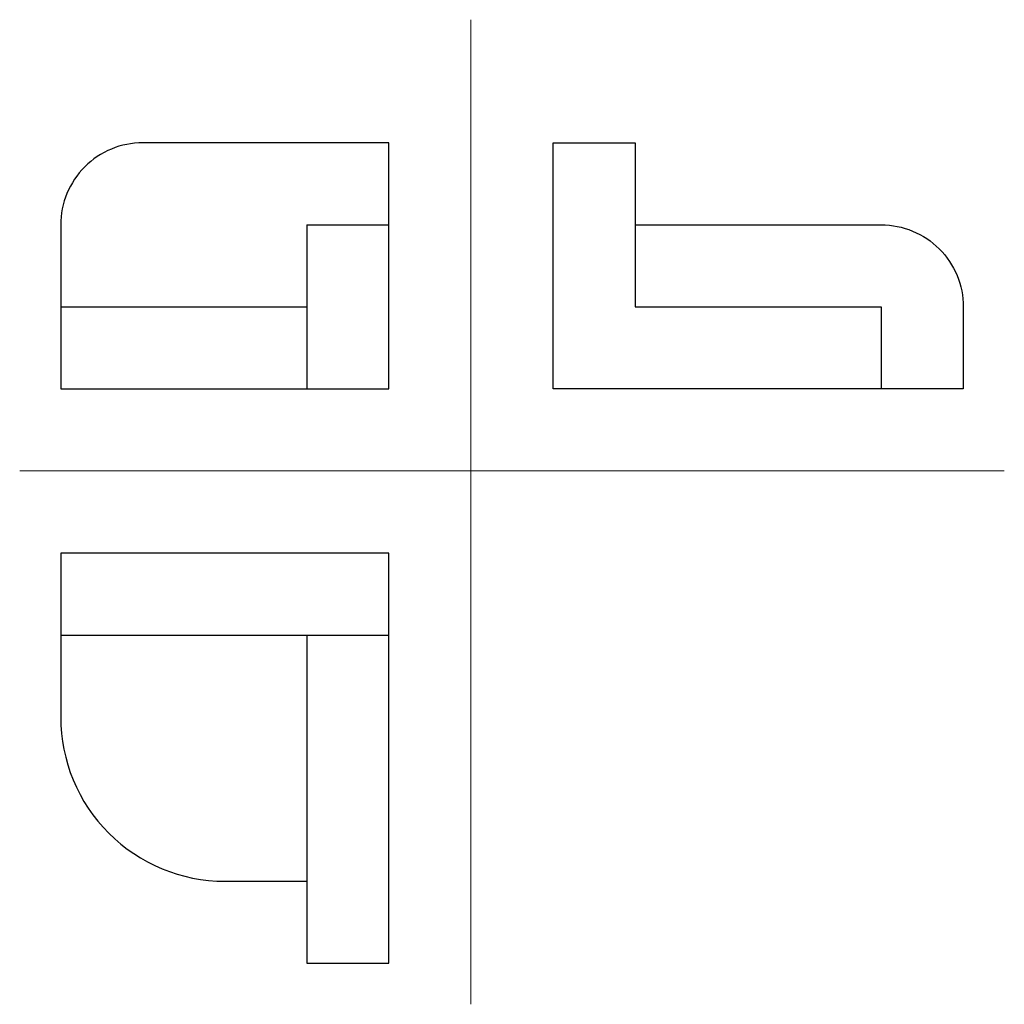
# Model space of a CAD drawing. Header units: millimetres. Extents: x 210 to 330, y 85 to 205.
import ezdxf

# ---------------------------------------------------------------- set-up
doc = ezdxf.new("R2010")
doc.units = ezdxf.units.MM
doc.layers.add('pomocne', color=3, linetype='Continuous', lineweight=15)
doc.layers.add('vidljivi', color=250, linetype='Continuous', lineweight=30)

msp = doc.modelspace()

# ---------------------------------------------------------------- linework, layer by layer
at = {"layer": 'pomocne'}
for p, q in [((265, 205), (265, 85)), ((210, 150), (330, 150))]:
    msp.add_line(p, q, dxfattribs=at)
at = {"layer": 'vidljivi'}
for p, q in [((285, 190), (285, 170)), ((245, 180), (245, 160)), ((245, 180), (255, 180)), ((215, 170), (245, 170)), ((285, 170), (315, 170)), ((315, 170), (315, 160)), ((215, 130), (255, 130)), ((245, 130), (245, 90))]:
    msp.add_line(p, q, dxfattribs=at)
msp.add_lwpolyline([(255, 190), (225, 190, 0.414214), (215, 180), (215, 160), (255, 160)], format="xyb", close=True, dxfattribs=at)
for points in [[(285, 180), (315, 180, -0.414214), (325, 170), (325, 160), (275, 160), (275, 190), (285, 190)], [(245, 90), (255, 90), (255, 140), (215, 140), (215, 120, 0.414214), (235, 100), (245, 100)]]:
    msp.add_lwpolyline(points, format="xyb", dxfattribs=at)

doc.saveas('drawing.dxf')
